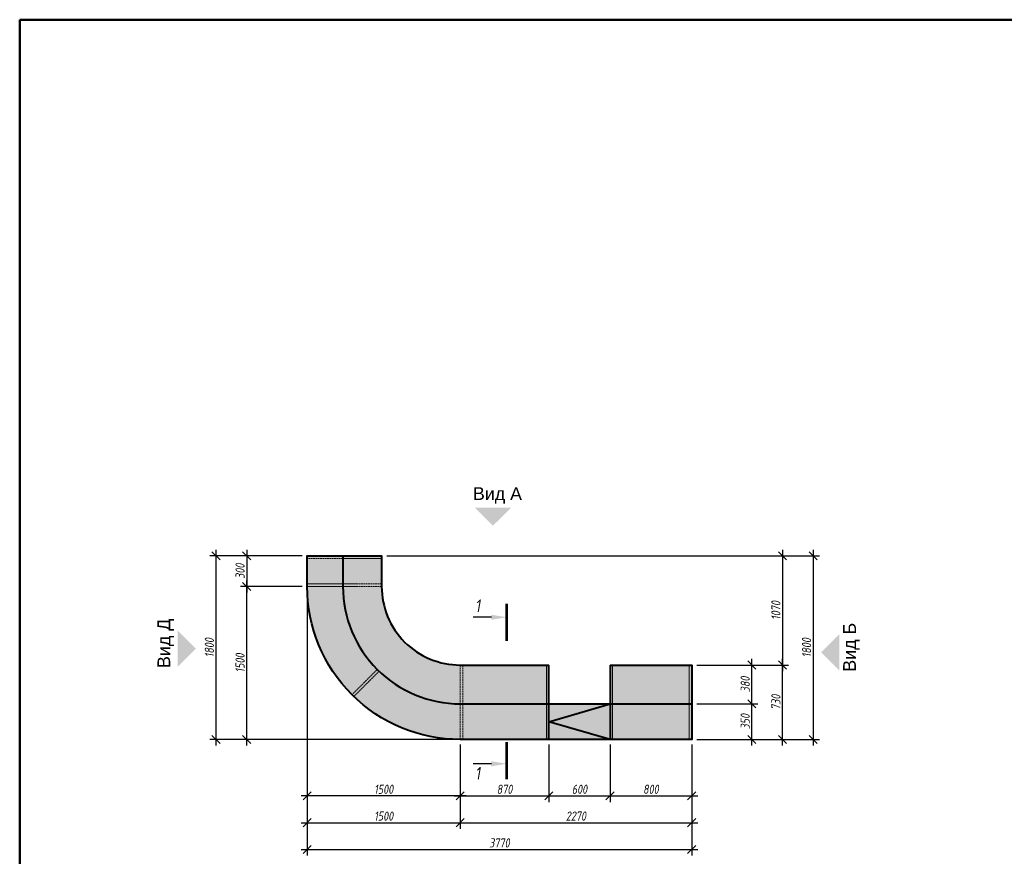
# Model space of a CAD drawing. Header units: millimetres. Extents: x 42571 to 146629, y -34435 to 73146.
# Tile 86 of 93: x 87119 to 96774, y 30208 to 38409. Entities that reach past the tile are written whole.
import ezdxf
from ezdxf import colors
from ezdxf.entities.mleader import LeaderData, LeaderLine
from ezdxf.math import Vec2, Vec3

# ---------------------------------------------------------------- set-up
doc = ezdxf.new("R2010")
doc.units = ezdxf.units.MM
doc.linetypes.add('DASHEDX2', pattern=[38.1, 25.4, -12.7])
doc.layers.get('Defpoints').update_dxf_attribs({"color": 31})
for name, color, linetype, lineweight in [('dim_meb', 7, 'Continuous', 5), ('dim_per', 250, 'Continuous', 9), ('wall_obm', 172, 'Continuous', 40)]:
    doc.layers.add(name, color=color, linetype=linetype, lineweight=lineweight)
doc.styles.add('fl_iso paper', font='isocpeur.ttf', dxfattribs={"width": 0.8, "oblique": 10})
doc.styles.add('GEN mobiliers$0$Arial', font='arial.ttf')
doc.styles.add('In tre', font='isocpeur.ttf', dxfattribs={"width": 0.8, "oblique": 10})
doc.styles.get("Standard").update_dxf_attribs({"font": 'arial.ttf'})
doc.dimstyles.new('In tre 1_50', dxfattribs={"dimtxt": 90, "dimasz": 80, "dimexe": 60, "dimexo": 50, "dimgap": 20, "dimtad": 1, "dimdec": 0, "dimrnd": 5, "dimzin": 0, "dimdsep": 46, "dimtxsty": 'fl_iso paper', "dimblk": 'OBLIQUE', "dimcen": 0, "dimdle": 60, "dimadec": 0, "dimazin": 0, "dimtfac": 1, "dimtdec": 0, "dimtofl": 0, "dimtmove": 1, "dimatfit": 1, "dimfxl": 40, "dimtolj": 1, "dimtzin": 0, "dimarcsym": 1})

# ---------------------------------------------------------------- blocks, each defined once
blk = doc.blocks.new('_Oblique')
at = {"color": 0, "linetype": 'ByBlock', "lineweight": -2}
blk.add_line((-0.5, -0.5), (0.5, 0.5), dxfattribs=at)
blk = doc.blocks.new('*D1961')
at = {"layer": 'Defpoints', "color": 0, "linetype": 'ByBlock', "transparency": 16777216}
for p in [(91438.3, 31352.8), (92308.3, 31352.8), (92308.3, 30800.1)]:
    blk.add_point(p, dxfattribs=at)
at = {"layer": 'dim_meb', "color": 0, "linetype": 'ByBlock', "lineweight": -2, "transparency": 16777216}
for p, q in [((91438.3, 31302.8), (91438.3, 30740.1)), ((92308.3, 31302.8), (92308.3, 30740.1))]:
    blk.add_line(p, q, dxfattribs=at)
at = {"layer": 'dim_meb', "color": 0, "linetype": 'ByBlock', "lineweight": -3, "transparency": 16777216}
blk.add_line((91378.3, 30800.1), (92368.3, 30800.1), dxfattribs=at)
at = {"layer": 'dim_meb', "color": 0, "linetype": 'ByBlock', "lineweight": -3, "transparency": 16777216, "xscale": 80, "yscale": 80, "zscale": 80, "rotation": 180}
blk.add_blockref('_Oblique', (91438.3, 30800.1), dxfattribs=at)
at = {"layer": 'dim_meb', "color": 0, "linetype": 'ByBlock', "lineweight": -3, "transparency": 16777216, "xscale": 80, "yscale": 80, "zscale": 80}
blk.add_blockref('_Oblique', (92308.3, 30800.1), dxfattribs=at)
at = {"layer": 'dim_meb', "color": 0, "linetype": 'ByBlock', "lineweight": 0, "transparency": 16777216, "insert": (91873.3, 30865.1), "char_height": 90, "attachment_point": 5, "style": 'fl_iso paper'}
blk.add_mtext('\\A1;870', dxfattribs=at)
blk = doc.blocks.new('*D1962')
at = {"layer": 'Defpoints', "color": 0, "transparency": 16777216}
for p in [(92308.3, 31352.8), (92908.2, 31352.8), (92908.2, 30800.1)]:
    blk.add_point(p, dxfattribs=at)
at = {"layer": 'dim_meb', "color": 0, "lineweight": -2, "transparency": 16777216}
for p, q in [((92308.3, 31302.8), (92308.3, 30740.1)), ((92908.2, 31302.8), (92908.2, 30740.1)), ((92248.3, 30800.1), (92968.2, 30800.1))]:
    blk.add_line(p, q, dxfattribs=at)
at = {"layer": 'dim_meb', "color": 0, "lineweight": -2, "transparency": 16777216, "xscale": 80, "yscale": 80, "zscale": 80, "rotation": 180}
blk.add_blockref('_Oblique', (92308.3, 30800.1), dxfattribs=at)
at = {"layer": 'dim_meb', "color": 0, "lineweight": -2, "transparency": 16777216, "xscale": 80, "yscale": 80, "zscale": 80}
blk.add_blockref('_Oblique', (92908.2, 30800.1), dxfattribs=at)
at = {"layer": 'dim_meb', "color": 0, "transparency": 16777216, "insert": (92608.2, 30865.1), "char_height": 90, "attachment_point": 5, "style": 'fl_iso paper'}
blk.add_mtext('\\A1;600', dxfattribs=at)
blk = doc.blocks.new('*D1964')
at = {"layer": 'Defpoints', "color": 0, "transparency": 16777216}
for p in [(92908.2, 31352.8), (93708.3, 31352.8), (93708.3, 30800.1)]:
    blk.add_point(p, dxfattribs=at)
at = {"layer": 'dim_meb', "color": 0, "lineweight": -2, "transparency": 16777216}
for p, q in [((92908.2, 31302.8), (92908.2, 30740.1)), ((93708.3, 31302.8), (93708.3, 30740.1)), ((92848.2, 30800.1), (93768.3, 30800.1))]:
    blk.add_line(p, q, dxfattribs=at)
at = {"layer": 'dim_meb', "color": 0, "lineweight": -2, "transparency": 16777216, "xscale": 80, "yscale": 80, "zscale": 80, "rotation": 180}
blk.add_blockref('_Oblique', (92908.2, 30800.1), dxfattribs=at)
at = {"layer": 'dim_meb', "color": 0, "lineweight": -2, "transparency": 16777216, "xscale": 80, "yscale": 80, "zscale": 80}
blk.add_blockref('_Oblique', (93708.3, 30800.1), dxfattribs=at)
at = {"layer": 'dim_meb', "color": 0, "transparency": 16777216, "insert": (93308.3, 30865.1), "char_height": 90, "attachment_point": 5, "style": 'fl_iso paper'}
blk.add_mtext('\\A1;800', dxfattribs=at)
blk = doc.blocks.new('*D1965')
at = {"layer": 'Defpoints', "color": 0, "linetype": 'ByBlock', "transparency": 16777216}
for p in [(91438.3, 31021.4), (89938.3, 30740.1), (91438.3, 30537.3)]:
    blk.add_point(p, dxfattribs=at)
at = {"layer": 'dim_meb', "color": 0, "linetype": 'ByBlock', "lineweight": -2, "transparency": 16777216}
for p, q in [((91438.3, 30971.4), (91438.3, 30477.3)), ((89938.3, 30690.1), (89938.3, 30477.3))]:
    blk.add_line(p, q, dxfattribs=at)
at = {"layer": 'dim_meb', "color": 0, "linetype": 'ByBlock', "lineweight": -3, "transparency": 16777216}
blk.add_line((89878.3, 30537.3), (91498.3, 30537.3), dxfattribs=at)
at = {"layer": 'dim_meb', "color": 0, "linetype": 'ByBlock', "lineweight": -3, "transparency": 16777216, "xscale": 80, "yscale": 80, "zscale": 80, "rotation": 180}
blk.add_blockref('_Oblique', (89938.3, 30537.3), dxfattribs=at)
at = {"layer": 'dim_meb', "color": 0, "linetype": 'ByBlock', "lineweight": -3, "transparency": 16777216, "xscale": 80, "yscale": 80, "zscale": 80}
blk.add_blockref('_Oblique', (91438.3, 30537.3), dxfattribs=at)
at = {"layer": 'dim_meb', "color": 0, "linetype": 'ByBlock', "lineweight": 0, "transparency": 16777216, "insert": (90688.3, 30602.3), "char_height": 90, "attachment_point": 5, "style": 'fl_iso paper'}
blk.add_mtext('\\A1;1500', dxfattribs=at)
blk = doc.blocks.new('*D1966')
at = {"layer": 'Defpoints', "color": 0, "transparency": 16777216}
for p in [(91438.3, 31021.4), (93708.3, 31031.4), (93708.3, 30537.3)]:
    blk.add_point(p, dxfattribs=at)
at = {"layer": 'dim_meb', "color": 0, "lineweight": -2, "transparency": 16777216}
for p, q in [((91438.3, 30971.4), (91438.3, 30477.3)), ((93708.3, 30981.4), (93708.3, 30477.3)), ((91378.3, 30537.3), (93768.3, 30537.3))]:
    blk.add_line(p, q, dxfattribs=at)
at = {"layer": 'dim_meb', "color": 0, "lineweight": -2, "transparency": 16777216, "xscale": 80, "yscale": 80, "zscale": 80, "rotation": 180}
blk.add_blockref('_Oblique', (91438.3, 30537.3), dxfattribs=at)
at = {"layer": 'dim_meb', "color": 0, "lineweight": -2, "transparency": 16777216, "xscale": 80, "yscale": 80, "zscale": 80}
blk.add_blockref('_Oblique', (93708.3, 30537.3), dxfattribs=at)
at = {"layer": 'dim_meb', "color": 0, "transparency": 16777216, "insert": (92573.3, 30602.3), "char_height": 90, "attachment_point": 5, "style": 'fl_iso paper'}
blk.add_mtext('\\A1;2270', dxfattribs=at)
blk = doc.blocks.new('*D1967')
at = {"layer": 'Defpoints', "color": 0, "transparency": 16777216}
for p in [(89938.3, 30800.1), (93708.3, 30778.6), (93708.3, 30274.5)]:
    blk.add_point(p, dxfattribs=at)
at = {"layer": 'dim_meb', "color": 0, "lineweight": -2, "transparency": 16777216}
for p, q in [((89938.3, 30750.1), (89938.3, 30214.5)), ((93708.3, 30728.6), (93708.3, 30214.5)), ((89878.3, 30274.5), (93768.3, 30274.5))]:
    blk.add_line(p, q, dxfattribs=at)
at = {"layer": 'dim_meb', "color": 0, "lineweight": -2, "transparency": 16777216, "xscale": 80, "yscale": 80, "zscale": 80, "rotation": 180}
blk.add_blockref('_Oblique', (89938.3, 30274.5), dxfattribs=at)
at = {"layer": 'dim_meb', "color": 0, "lineweight": -2, "transparency": 16777216, "xscale": 80, "yscale": 80, "zscale": 80}
blk.add_blockref('_Oblique', (93708.3, 30274.5), dxfattribs=at)
at = {"layer": 'dim_meb', "color": 0, "transparency": 16777216, "insert": (91823.3, 30339.5), "char_height": 90, "attachment_point": 5, "style": 'fl_iso paper'}
blk.add_mtext('\\A1;3770', dxfattribs=at)
blk = doc.blocks.new('*D1971')
at = {"layer": 'Defpoints', "color": 0, "linetype": 'ByBlock', "transparency": 16777216}
for p in [(89938.3, 32852.8), (91438.3, 31352.8), (89938.3, 30800.1)]:
    blk.add_point(p, dxfattribs=at)
at = {"layer": 'dim_meb', "color": 0, "linetype": 'ByBlock', "lineweight": -2, "transparency": 16777216}
for p, q in [((89938.3, 32802.8), (89938.3, 30740.1)), ((91438.3, 31302.8), (91438.3, 30740.1))]:
    blk.add_line(p, q, dxfattribs=at)
at = {"layer": 'dim_meb', "color": 0, "linetype": 'ByBlock', "lineweight": -3, "transparency": 16777216}
blk.add_line((91498.3, 30800.1), (89878.3, 30800.1), dxfattribs=at)
at = {"layer": 'dim_meb', "color": 0, "linetype": 'ByBlock', "lineweight": -3, "transparency": 16777216, "xscale": 80, "yscale": 80, "zscale": 80, "rotation": 180}
blk.add_blockref('_Oblique', (89938.3, 30800.1), dxfattribs=at)
at = {"layer": 'dim_meb', "color": 0, "linetype": 'ByBlock', "lineweight": -3, "transparency": 16777216, "xscale": 80, "yscale": 80, "zscale": 80}
blk.add_blockref('_Oblique', (91438.3, 30800.1), dxfattribs=at)
at = {"layer": 'dim_meb', "color": 0, "linetype": 'ByBlock', "lineweight": 0, "transparency": 16777216, "insert": (90688.3, 30865.1), "char_height": 90, "attachment_point": 5, "style": 'fl_iso paper'}
blk.add_mtext('\\A1;1500', dxfattribs=at)
blk = doc.blocks.new('*D1973')
at = {"layer": 'Defpoints', "color": 0, "linetype": 'ByBlock', "transparency": 16777216}
for p in [(93708.3, 32082.8), (94599.2, 32082.8), (93708.3, 31352.8)]:
    blk.add_point(p, dxfattribs=at)
at = {"layer": 'dim_meb', "color": 0, "linetype": 'ByBlock', "lineweight": -2, "transparency": 16777216}
for p, q in [((93758.3, 32082.8), (94659.2, 32082.8)), ((93758.3, 31352.8), (94659.2, 31352.8))]:
    blk.add_line(p, q, dxfattribs=at)
at = {"layer": 'dim_meb', "color": 0, "linetype": 'ByBlock', "lineweight": -3, "transparency": 16777216}
blk.add_line((94599.2, 31292.8), (94599.2, 32142.8), dxfattribs=at)
at = {"layer": 'dim_meb', "color": 0, "linetype": 'ByBlock', "lineweight": -3, "transparency": 16777216, "xscale": 80, "yscale": 80, "zscale": 80}
for p, rotation in [((94599.2, 32082.8), 90), ((94599.2, 31352.8), 270)]:
    blk.add_blockref('_Oblique', p, dxfattribs=dict(at, rotation=rotation))
at = {"layer": 'dim_meb', "color": 0, "linetype": 'ByBlock', "lineweight": 0, "transparency": 16777216, "insert": (94534.2, 31717.8), "char_height": 90, "attachment_point": 5, "rotation": 90, "style": 'fl_iso paper'}
blk.add_mtext('\\A1;730', dxfattribs=at)
blk = doc.blocks.new('*D1974')
at = {"layer": 'Defpoints', "color": 0, "linetype": 'ByBlock', "transparency": 16777216}
for p in [(93708.3, 31702.8), (94298.2, 31702.8), (93708.3, 31352.8)]:
    blk.add_point(p, dxfattribs=at)
at = {"layer": 'dim_meb', "color": 0, "linetype": 'ByBlock', "lineweight": -2, "transparency": 16777216}
for p, q in [((93758.3, 31702.8), (94358.2, 31702.8)), ((93758.3, 31352.8), (94358.2, 31352.8))]:
    blk.add_line(p, q, dxfattribs=at)
at = {"layer": 'dim_meb', "color": 0, "linetype": 'ByBlock', "lineweight": -3, "transparency": 16777216}
blk.add_line((94298.2, 31292.8), (94298.2, 31762.8), dxfattribs=at)
at = {"layer": 'dim_meb', "color": 0, "linetype": 'ByBlock', "lineweight": -3, "transparency": 16777216, "xscale": 80, "yscale": 80, "zscale": 80}
for p, rotation in [((94298.2, 31702.8), 90), ((94298.2, 31352.8), 270)]:
    blk.add_blockref('_Oblique', p, dxfattribs=dict(at, rotation=rotation))
at = {"layer": 'dim_meb', "color": 0, "linetype": 'ByBlock', "lineweight": 0, "transparency": 16777216, "insert": (94233.2, 31527.8), "char_height": 90, "attachment_point": 5, "rotation": 90, "style": 'fl_iso paper'}
blk.add_mtext('\\A1;350', dxfattribs=at)
blk = doc.blocks.new('*D1975')
at = {"layer": 'Defpoints', "color": 0, "linetype": 'ByBlock', "transparency": 16777216}
for p in [(93708.3, 32082.8), (94298.2, 32082.8), (93708.3, 31702.8)]:
    blk.add_point(p, dxfattribs=at)
at = {"layer": 'dim_meb', "color": 0, "linetype": 'ByBlock', "lineweight": -2, "transparency": 16777216}
for p, q in [((93758.3, 32082.8), (94358.2, 32082.8)), ((93758.3, 31702.8), (94358.2, 31702.8))]:
    blk.add_line(p, q, dxfattribs=at)
at = {"layer": 'dim_meb', "color": 0, "linetype": 'ByBlock', "lineweight": -3, "transparency": 16777216}
blk.add_line((94298.2, 31642.8), (94298.2, 32142.8), dxfattribs=at)
at = {"layer": 'dim_meb', "color": 0, "linetype": 'ByBlock', "lineweight": -3, "transparency": 16777216, "xscale": 80, "yscale": 80, "zscale": 80}
for p, rotation in [((94298.2, 32082.8), 90), ((94298.2, 31702.8), 270)]:
    blk.add_blockref('_Oblique', p, dxfattribs=dict(at, rotation=rotation))
at = {"layer": 'dim_meb', "color": 0, "linetype": 'ByBlock', "lineweight": 0, "transparency": 16777216, "insert": (94233.2, 31892.8), "char_height": 90, "attachment_point": 5, "rotation": 90, "style": 'fl_iso paper'}
blk.add_mtext('\\A1;380', dxfattribs=at)
blk = doc.blocks.new('*D1976')
at = {"layer": 'Defpoints', "color": 0, "linetype": 'ByBlock', "transparency": 16777216}
for p in [(90668.3, 33152.7), (93708.3, 32082.8), (94599.2, 32082.8)]:
    blk.add_point(p, dxfattribs=at)
at = {"layer": 'dim_meb', "color": 0, "linetype": 'ByBlock', "lineweight": -3, "transparency": 16777216}
blk.add_line((94599.2, 33212.7), (94599.2, 32022.8), dxfattribs=at)
at = {"layer": 'dim_meb', "color": 0, "linetype": 'ByBlock', "lineweight": -2, "transparency": 16777216}
for p, q in [((90718.3, 33152.7), (94659.2, 33152.7)), ((93758.3, 32082.8), (94659.2, 32082.8))]:
    blk.add_line(p, q, dxfattribs=at)
at = {"layer": 'dim_meb', "color": 0, "linetype": 'ByBlock', "lineweight": -3, "transparency": 16777216, "xscale": 80, "yscale": 80, "zscale": 80}
for p, rotation in [((94599.2, 33152.7), 90), ((94599.2, 32082.8), 270)]:
    blk.add_blockref('_Oblique', p, dxfattribs=dict(at, rotation=rotation))
at = {"layer": 'dim_meb', "color": 0, "linetype": 'ByBlock', "lineweight": 0, "transparency": 16777216, "insert": (94534.2, 32617.7), "char_height": 90, "attachment_point": 5, "rotation": 90, "style": 'fl_iso paper'}
blk.add_mtext('\\A1;1070', dxfattribs=at)
blk = doc.blocks.new('*D1972')
at = {"layer": 'Defpoints', "color": 0, "linetype": 'ByBlock', "transparency": 16777216}
for p in [(94009.3, 33152.7), (94009.3, 31352.8), (94900.2, 31352.8)]:
    blk.add_point(p, dxfattribs=at)
at = {"layer": 'dim_meb', "color": 0, "linetype": 'ByBlock', "lineweight": -3, "transparency": 16777216}
blk.add_line((94900.2, 33212.7), (94900.2, 31292.8), dxfattribs=at)
at = {"layer": 'dim_meb', "color": 0, "linetype": 'ByBlock', "lineweight": -2, "transparency": 16777216}
for p, q in [((94059.3, 33152.7), (94960.2, 33152.7)), ((94059.3, 31352.8), (94960.2, 31352.8))]:
    blk.add_line(p, q, dxfattribs=at)
at = {"layer": 'dim_meb', "color": 0, "linetype": 'ByBlock', "lineweight": -3, "transparency": 16777216, "xscale": 80, "yscale": 80, "zscale": 80}
for p, rotation in [((94900.2, 33152.7), 90), ((94900.2, 31352.8), 270)]:
    blk.add_blockref('_Oblique', p, dxfattribs=dict(at, rotation=rotation))
at = {"layer": 'dim_meb', "color": 0, "linetype": 'ByBlock', "lineweight": 0, "transparency": 16777216, "insert": (94835.2, 32252.7), "char_height": 90, "attachment_point": 5, "rotation": 90, "style": 'fl_iso paper'}
blk.add_mtext('\\A1;1800', dxfattribs=at)
blk = doc.blocks.new('*D1977')
at = {"layer": 'Defpoints', "color": 0, "linetype": 'ByBlock', "transparency": 16777216}
for p in [(89344.9, 32852.8), (89938.3, 32852.8), (91438.3, 31352.8)]:
    blk.add_point(p, dxfattribs=at)
at = {"layer": 'dim_meb', "color": 0, "linetype": 'ByBlock', "lineweight": -2, "transparency": 16777216}
for p, q in [((89888.3, 32852.8), (89284.9, 32852.8)), ((91388.3, 31352.8), (89284.9, 31352.8))]:
    blk.add_line(p, q, dxfattribs=at)
at = {"layer": 'dim_meb', "color": 0, "linetype": 'ByBlock', "lineweight": -3, "transparency": 16777216}
blk.add_line((89344.9, 31292.8), (89344.9, 32912.8), dxfattribs=at)
at = {"layer": 'dim_meb', "color": 0, "linetype": 'ByBlock', "lineweight": -3, "transparency": 16777216, "xscale": 80, "yscale": 80, "zscale": 80}
for p, rotation in [((89344.9, 32852.8), 90), ((89344.9, 31352.8), 270)]:
    blk.add_blockref('_Oblique', p, dxfattribs=dict(at, rotation=rotation))
at = {"layer": 'dim_meb', "color": 0, "linetype": 'ByBlock', "lineweight": 0, "transparency": 16777216, "insert": (89279.9, 32102.8), "char_height": 90, "attachment_point": 5, "rotation": 90, "style": 'fl_iso paper'}
blk.add_mtext('\\A1;1500', dxfattribs=at)
blk = doc.blocks.new('*D1980')
at = {"layer": 'Defpoints', "color": 0, "linetype": 'ByBlock', "transparency": 16777216}
for p in [(89938.3, 33152.7), (89344.9, 32852.8), (89938.3, 32852.8)]:
    blk.add_point(p, dxfattribs=at)
at = {"layer": 'dim_meb', "color": 0, "linetype": 'ByBlock', "lineweight": -3, "transparency": 16777216}
blk.add_line((89344.9, 33212.7), (89344.9, 32792.8), dxfattribs=at)
at = {"layer": 'dim_meb', "color": 0, "linetype": 'ByBlock', "lineweight": -2, "transparency": 16777216}
for p, q in [((89888.3, 33152.7), (89284.9, 33152.7)), ((89888.3, 32852.8), (89284.9, 32852.8))]:
    blk.add_line(p, q, dxfattribs=at)
at = {"layer": 'dim_meb', "color": 0, "linetype": 'ByBlock', "lineweight": -3, "transparency": 16777216, "xscale": 80, "yscale": 80, "zscale": 80}
for p, rotation in [((89344.9, 33152.7), 90), ((89344.9, 32852.8), 270)]:
    blk.add_blockref('_Oblique', p, dxfattribs=dict(at, rotation=rotation))
at = {"layer": 'dim_meb', "color": 0, "linetype": 'ByBlock', "lineweight": 0, "transparency": 16777216, "insert": (89279.9, 33002.7), "char_height": 90, "attachment_point": 5, "rotation": 90, "style": 'fl_iso paper'}
blk.add_mtext('\\A1;300', dxfattribs=at)
blk = doc.blocks.new('*D1981')
at = {"layer": 'Defpoints', "color": 0, "linetype": 'ByBlock', "transparency": 16777216}
for p in [(89637.3, 33152.7), (89043.9, 31352.8), (89637.3, 31352.8)]:
    blk.add_point(p, dxfattribs=at)
at = {"layer": 'dim_meb', "color": 0, "linetype": 'ByBlock', "lineweight": -3, "transparency": 16777216}
blk.add_line((89043.9, 33212.7), (89043.9, 31292.8), dxfattribs=at)
at = {"layer": 'dim_meb', "color": 0, "linetype": 'ByBlock', "lineweight": -2, "transparency": 16777216}
for p, q in [((89587.3, 33152.7), (88983.9, 33152.7)), ((89587.3, 31352.8), (88983.9, 31352.8))]:
    blk.add_line(p, q, dxfattribs=at)
at = {"layer": 'dim_meb', "color": 0, "linetype": 'ByBlock', "lineweight": -3, "transparency": 16777216, "xscale": 80, "yscale": 80, "zscale": 80}
for p, rotation in [((89043.9, 33152.7), 90), ((89043.9, 31352.8), 270)]:
    blk.add_blockref('_Oblique', p, dxfattribs=dict(at, rotation=rotation))
at = {"layer": 'dim_meb', "color": 0, "linetype": 'ByBlock', "lineweight": 0, "transparency": 16777216, "insert": (88978.9, 32252.7), "char_height": 90, "attachment_point": 5, "rotation": 90, "style": 'fl_iso paper'}
blk.add_mtext('\\A1;1800', dxfattribs=at)

msp = doc.modelspace()

# ---------------------------------------------------------------- hatches: boundary and pattern name
for points in [[(91583.1, 33625.8), (91936.6, 33624.6), (91759.3, 33448.4)], [(88669.5, 32421.2), (88669.5, 32067.6), (88846.3, 32244.4)], [(95155.3, 32384.6), (95155.3, 32031.1), (94978.5, 32207.8)]]:
    msp.add_hatch(color=256).paths.add_polyline_path(points)
at = {"layer": 'dim_meb', "linetype": 'ByBlock', "true_color": 0xc0ada0, "transparency": 33554534}
h = msp.add_hatch(color=253, dxfattribs=at)
h.dxf.hatch_style = 1
edge = h.paths.add_edge_path()
edge.add_line((92908.2, 32082.8), (92908.2, 31702.8))
edge.add_line((92908.2, 31702.8), (92308.3, 31702.8))
edge.add_line((92308.3, 31702.8), (92308.3, 32082.8))
edge.add_line((92308.3, 32082.8), (91438.3, 32082.8))
edge.add_arc((91438.3, 32852.8), 770, 180, 270, ccw=False)
edge.add_line((90668.3, 32852.8), (90668.3, 33152.7))
edge.add_line((90668.3, 33152.7), (89938.3, 33152.7))
edge.add_line((89938.3, 33152.7), (89938.3, 32852.8))
edge.add_arc((91438.3, 32852.8), 1500, 180, 270)
edge.add_line((91438.3, 31352.8), (93708.3, 31352.8))
edge.add_line((93708.3, 31352.8), (93708.3, 32082.8))
edge.add_line((93708.3, 32082.8), (92908.2, 32082.8))

# ---------------------------------------------------------------- linework, layer by layer
at = {"color": 5, "lineweight": 50}
msp.add_lwpolyline([(87119.1, 38408.9), (108807.5, 38408.9), (108807.5, 16851), (87119.1, 16851)], close=True, dxfattribs=at)
at = {"layer": 'dim_per', "linetype": 'ByBlock', "const_width": 25}
for points in [[(91895.2, 32319.5), (91895.2, 32685)], [(91895.2, 30962.6), (91895.2, 31328.1)]]:
    msp.add_lwpolyline(points, dxfattribs=at)
at = {"layer": 'wall_obm', "linetype": 'ByBlock'}
for points in [[(92908.2, 32082.8), (93708.3, 32082.8), (93708.3, 31352.8), (91438.3, 31352.8, -0.414214), (89938.3, 32852.8), (89938.3, 33152.7), (90668.3, 33152.7), (90668.3, 32852.8, 0.414214), (91438.3, 32082.8), (92308.3, 32082.8)], [(90288.3, 33152.7), (90288.3, 32852.8, 0.414214), (91438.3, 31702.8), (93708.3, 31702.8)]]:
    msp.add_lwpolyline(points, format="xyb", dxfattribs=at)
at = {"layer": 'wall_obm', "color": 251, "linetype": 'DASHEDX2', "lineweight": 0, "ltscale": 0.3}
for points in [[(89938.3, 33152.7), (89938.3, 33127.7), (90668.3, 33127.7), (90668.3, 33152.7)], [(90668.3, 32877.8), (89938.3, 32877.8)], [(90668.3, 32852.8), (89938.3, 32852.8)], [(91438.3, 32082.8), (91438.3, 31352.8)], [(91463.3, 32082.8), (91463.3, 31352.8)], [(92283.3, 31352.8), (92283.3, 32082.8)], [(92933.2, 32082.8), (92908.2, 32082.8)], [(92933.2, 31352.8), (92933.2, 32082.8)], [(93683.3, 31352.8), (93683.3, 32082.8)], [(90625.1, 32039.6), (90377.6, 31792.1)], [(90643, 32022.1), (90395.5, 31774.5)]]:
    msp.add_lwpolyline(points, dxfattribs=at)
at = {"layer": 'wall_obm', "linetype": 'ByBlock'}
for points in [[(92308.3, 31702.8), (92308.3, 32082.8)], [(92908.2, 32082.8), (92908.2, 31702.8)], [(92908.2, 31352.8), (92308.3, 31527.8), (92908.2, 31702.8)]]:
    msp.add_lwpolyline(points, dxfattribs=at)
msp.add_lwpolyline([(92908.2, 31352.8), (92308.3, 31352.8), (92308.3, 31702.8), (92908.2, 31702.8)], close=True, dxfattribs=at)

# ---------------------------------------------------------------- texts
at = {"char_height": 125, "width": 1137.152, "style": 'GEN mobiliers$0$Arial'}
for s, insert, attachment_point, rotation in [('Вид А', (91563.9, 33826.3), 1, 359.81662), ('Вид Д ', (88631.2, 32054.1), 7, 90), ('Вид Б', (95193.5, 32017.6), 1, 90)]:
    msp.add_mtext(s, dxfattribs=dict(at, insert=insert, attachment_point=attachment_point, rotation=rotation))
at = {"layer": 'dim_per', "linetype": 'ByBlock', "char_height": 125, "attachment_point": 3, "style": 'In tre'}
for insert in [(91634.4, 32726.6), (91634.4, 31085.1)]:
    msp.add_mtext_dynamic_manual_height_columns('1', width=3.744, gutter_width=12.5, heights=[0], dxfattribs=dict(at, insert=insert))

# ---------------------------------------------------------------- dimensions: what is measured, and where the dimension line sits
at = {"layer": 'dim_meb', "linetype": 'ByBlock', "lineweight": 0, "transparency": 33554610}
for base, p1, p2, picture, middle in [((89043.9, 31352.8), (89637.3, 33152.7), (89637.3, 31352.8), '*D1981', (88978.9, 32252.7)), ((89344.9, 32852.8), (89938.3, 33152.7), (89938.3, 32852.8), '*D1980', (89279.9, 33002.7)), ((94599.2, 32082.8), (90668.3, 33152.7), (93708.3, 32082.8), '*D1976', (94534.2, 32617.7)), ((94900.2, 31352.8), (94009.3, 33152.7), (94009.3, 31352.8), '*D1972', (94835.2, 32252.7)), ((89344.9, 32852.8), (91438.3, 31352.8), (89938.3, 32852.8), '*D1977', (89279.9, 32102.8)), ((94599.2, 32082.8), (93708.3, 31352.8), (93708.3, 32082.8), '*D1973', (94534.2, 31717.8)), ((94298.2, 32082.8), (93708.3, 31702.8), (93708.3, 32082.8), '*D1975', (94233.2, 31892.8)), ((94298.2, 31702.8), (93708.3, 31352.8), (93708.3, 31702.8), '*D1974', (94233.2, 31527.8))]:
    dim = msp.add_linear_dim(base=base, p1=p1, p2=p2, angle=90, dimstyle='In tre 1_50', override={"dimlwd": 65533}, dxfattribs=at)
    dim.commit()
    dim.dimension.update_dxf_attribs({"geometry": picture, "text_midpoint": middle})
for base, p1, p2, override, picture, middle in [((89938.3, 30800.1), (91438.3, 31352.8), (89938.3, 32852.8), {"dimlwd": 65533}, '*D1971', (90688.3, 30865.1)), ((92308.3, 30800.1), (91438.3, 31352.8), (92308.3, 31352.8), {"dimtxt": 90, "dimlwd": 65533}, '*D1961', (91873.3, 30865.1)), ((91438.3, 30537.3), (89938.3, 30740.1), (91438.3, 31021.4), {"dimlwd": 65533}, '*D1965', (90688.3, 30602.3))]:
    dim = msp.add_linear_dim(base=base, p1=p1, p2=p2, dimstyle='In tre 1_50', override=override, dxfattribs=at)
    dim.commit()
    dim.dimension.update_dxf_attribs({"geometry": picture, "text_midpoint": middle})
at = {"layer": 'dim_meb'}
for base, p1, p2, picture, middle in [((92908.2, 30800.1), (92308.3, 31352.8), (92908.2, 31352.8), '*D1962', (92608.2, 30865.1)), ((93708.3, 30800.1), (92908.2, 31352.8), (93708.3, 31352.8), '*D1964', (93308.3, 30865.1)), ((93708.3, 30537.3), (91438.3, 31021.4), (93708.3, 31031.4), '*D1966', (92573.3, 30602.3)), ((93708.3, 30274.5), (89938.3, 30800.1), (93708.3, 30778.6), '*D1967', (91823.3, 30339.5))]:
    dim = msp.add_linear_dim(base=base, p1=p1, p2=p2, dimstyle='In tre 1_50', dxfattribs=at)
    dim.commit()
    dim.dimension.update_dxf_attribs({"geometry": picture, "text_midpoint": middle})

# ---------------------------------------------------------------- leaders
at = {"layer": 'dim_per', "linetype": 'ByBlock'}
ml = msp.add_multileader_mtext('Standard', dxfattribs=at)
ml.set_content('', color=256)
ml.set_leader_properties()
ml.build(insert=Vec2(0, 0))
ml.multileader.update_dxf_attribs({"dogleg_length": 0, "arrow_head_size": 150})
ctx = ml.context
ctx.base_point, ctx.char_height, ctx.arrow_head_size, ctx.landing_gap_size, ctx.plane_origin = Vec3(91564.9, 32551.3), 150, 150, 100, Vec3(91895.2, 32551.3)
notes = []
notes.append((ctx, [(0, (1, 1, 0), (91564.9, 32551.3), (1, 0), 0, [(0, [(91895.2, 32551.3)], 0, [])])]))
ctx.mtext.insert, ctx.mtext.flow_direction = Vec3(91664.9, 32626.3), 5
ml = msp.add_multileader_mtext('Standard', dxfattribs=at)
ml.set_content('', color=256)
ml.set_leader_properties()
ml.build(insert=Vec2(0, 0))
ml.multileader.update_dxf_attribs({"dogleg_length": 0, "arrow_head_size": 150})
ctx = ml.context
ctx.base_point, ctx.char_height, ctx.arrow_head_size, ctx.landing_gap_size, ctx.plane_origin = Vec3(91564.9, 31115), 150, 150, 100, Vec3(91895.2, 31115)
notes.append((ctx, [(0, (1, 1, 0), (91564.9, 31115), (1, 0), 0, [(0, [(91895.2, 31115)], 0, [])])]))
ctx.mtext.insert, ctx.mtext.flow_direction = Vec3(91664.9, 31190), 5
for ctx, leaders in notes:
    for number, flags, end, landing, length, lines in leaders:
        leader = LeaderData()
        leader.index, (leader.has_last_leader_line, leader.has_dogleg_vector, leader.attachment_direction) = number, flags
        leader.last_leader_point, leader.dogleg_vector, leader.dogleg_length = Vec3(end), Vec3(landing), length
        for number, points, colour, breaks in lines:
            line = LeaderLine()
            line.index, line.vertices, line.color, line.breaks = number, Vec3.list(points), colors.encode_raw_color(colour), breaks
            leader.lines.append(line)
        ctx.leaders.append(leader)

doc.saveas('drawing.dxf')
